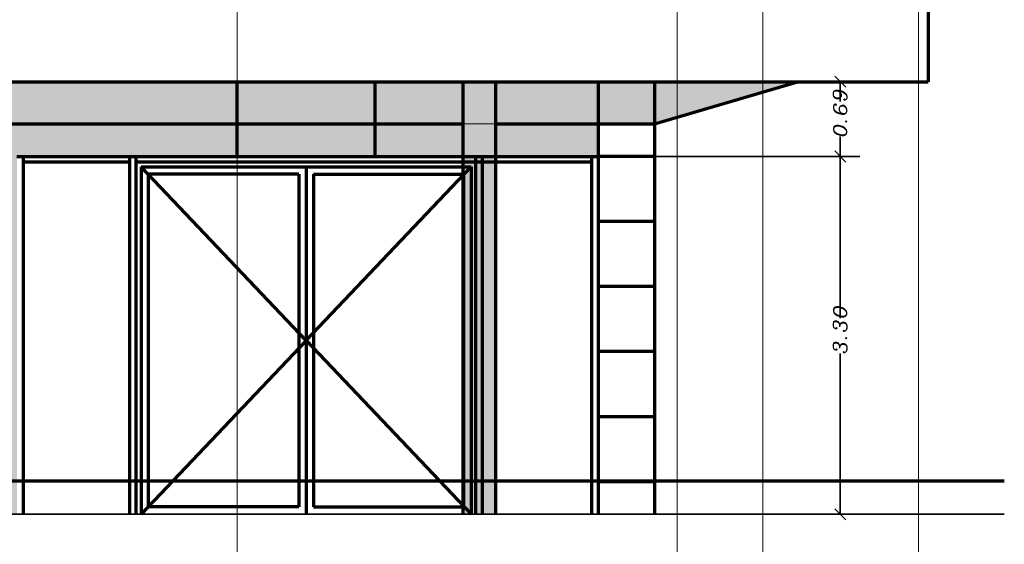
# Model space of a CAD drawing. Header units: millimetres. Extents: x -74 to 79, y 0 to 54.
# Tile 62 of 164: x -15 to -10.46, y 11.51 to 13.93. Entities that reach past the tile are written whole.
import ezdxf

# ---------------------------------------------------------------- set-up
doc = ezdxf.new("R2010")
doc.units = ezdxf.units.MM
for name, color, linetype, lineweight in [('10_Achsen Neubau', 7, 'Continuous', 20), ('WPG_Fassadenverkleidung', 7, 'Continuous', 20), ('WPG_Pfosten-Riegel-Fassade', 7, 'Continuous', 20), ('WPG_Treppen', 7, 'Continuous', 20), ('WPG_Wände Neubau', 7, 'Continuous', 20)]:
    doc.layers.add(name, color=color, linetype=linetype, lineweight=lineweight)
doc.styles.add('Italic', font='Italic', dxfattribs={"width": 1.15})

msp = doc.modelspace()

# ---------------------------------------------------------------- hatches: boundary and pattern name
at = {"layer": 'WPG_Fassadenverkleidung', "lineweight": 35, "true_color": 0x000000}
for points in [[(-20.3618172, 13.6469127), (-11.4087612, 13.6469127), (-12.0696467, 13.4524111), (-20.3618172, 13.4524111)], [(-12.3277385, 13.4524111), (-12.3277386, 13.302411), (-15.0101452, 13.302411), (-15.0101452, 11.6524111), (-16.9163188, 11.6524111), (-16.9163188, 13.4524111)]]:
    msp.add_hatch(color=18, dxfattribs=at).paths.add_polyline_path(points)
at = {"layer": 'WPG_Fassadenverkleidung', "lineweight": 35, "true_color": 0xffffff}
msp.add_hatch(color=7, dxfattribs=at).paths.add_polyline_path([(-12.8027385, 11.6524111), (-12.9527385, 11.6524111), (-12.9527385, 13.6469127), (-12.8027385, 13.6469127)])

# ---------------------------------------------------------------- linework, layer by layer
at = {"color": 2, "linetype": 'Continuous', "lineweight": 35}
for p, q in [((-11.1865816, 13.6212231), (-11.2379607, 13.6726023)), ((-10.8095492, 13.6469127), (-11.3022712, 13.6469127)), ((-11.2122712, 13.6469127), (-11.2122712, 13.5955336)), ((-11.2122712, 13.5955336), (-11.2122712, 13.5560366)), ((-11.2122712, 13.3537902), (-11.2122712, 13.3937241)), ((-11.1865816, 13.2767215), (-11.2379607, 13.3281006)), ((-11.2379607, 13.3281006), (-11.1865816, 13.2767215)), ((-11.2122712, 13.3024111), (-11.2122712, 13.3537902)), ((-12.3252385, 13.3024111), (-11.1222712, 13.3024111)), ((-12.3252385, 13.3024111), (-11.1222712, 13.3024111)), ((-11.2122712, 13.3024111), (-11.2122712, 13.251032)), ((-11.2122712, 13.251032), (-11.2122712, 12.556382)), ((-11.2122712, 11.7037902), (-11.2122712, 12.394507)), ((-11.2379607, 11.6781006), (-11.1865816, 11.6267215)), ((-11.2122712, 11.6524111), (-11.2122712, 11.7037902)), ((-12.0671467, 11.6524111), (-11.1222712, 11.6524111))]:
    msp.add_line(p, q, dxfattribs=at)
at = {"layer": '10_Achsen Neubau', "color": 7, "linetype": 'Continuous', "lineweight": 18}
for p, q in [((-13.9951453, 18.4340686), (-13.9951453, 11.0247882)), ((-11.9651451, 18.4340686), (-11.9651451, 11.0247882)), ((-11.5696467, 18.4340686), (-11.5696467, 11.0247882)), ((-10.8518443, 18.4340686), (-10.8518443, 11.0247882))]:
    msp.add_line(p, q, dxfattribs=at)
at = {"layer": 'WPG_Fassadenverkleidung', "color": 1, "linetype": 'Continuous', "lineweight": 70}
for p, q in [((-10.8070492, 13.9924118), (-10.8070492, 13.6469127)), ((-20.3618172, 13.6469127), (-10.8070574, 13.6469127)), ((-13.9951453, 13.3024111), (-13.9951453, 13.6469127)), ((-13.3577385, 13.3024111), (-13.3577385, 13.6469127)), ((-12.9527385, 13.6469127), (-12.9527385, 11.6524111)), ((-12.8027385, 13.6469127), (-12.8027385, 11.6524111)), ((-12.3277386, 13.302411), (-12.3277385, 13.6469127)), ((-12.0696467, 13.6469127), (-12.0696467, 11.6524111)), ((-12.0696467, 13.4524111), (-11.4087612, 13.6469127)), ((-17.9801454, 13.4524111), (-12.9527385, 13.4524111)), ((-12.8027385, 13.4524111), (-12.0696467, 13.4524111)), ((-12.0696467, 13.3024111), (-12.3277386, 13.302411)), ((-12.0696467, 13.0024111), (-12.3277385, 13.0024111)), ((-12.0696467, 12.7024111), (-12.3277385, 12.7024111)), ((-12.0696467, 12.4024111), (-12.3277385, 12.4024111)), ((-12.0696467, 12.1024111), (-12.3277385, 12.1024111)), ((-12.0696467, 11.8024111), (-12.3277385, 11.8024111))]:
    msp.add_line(p, q, dxfattribs=at)
at = {"layer": 'WPG_Fassadenverkleidung', "color": 9, "linetype": 'Continuous', "lineweight": 0}
for p, q in [((-11.4087612, 13.6469127), (-20.3618172, 13.6469127)), ((-20.3618172, 13.6469127), (-11.4087612, 13.6469127)), ((-12.9527385, 11.6524111), (-12.9527385, 13.6469127)), ((-12.9527385, 13.6469127), (-12.8027385, 13.6469127)), ((-12.8027385, 13.6469127), (-12.8027385, 11.6524111)), ((-12.0696467, 13.4524111), (-11.4087612, 13.6469127)), ((-11.4087612, 13.6469127), (-12.0696467, 13.4524111)), ((-12.0696467, 13.4524111), (-20.3618172, 13.4524111)), ((-16.9163188, 13.4524111), (-12.3277385, 13.4524111)), ((-12.3277385, 13.4524111), (-12.3277386, 13.302411)), ((-12.0696467, 11.6524111), (-12.0696467, 13.4524111)), ((-15.0101452, 13.302411), (-12.3277386, 13.302411)), ((-12.3277386, 13.302411), (-15.0101452, 13.302411)), ((-12.3277386, 13.302411), (-12.3277386, 11.6524111)), ((-12.8027385, 11.6524111), (-12.9527385, 11.6524111)), ((-12.3277386, 11.6524111), (-12.0696467, 11.6524111))]:
    msp.add_line(p, q, dxfattribs=at)
at = {"layer": 'WPG_Pfosten-Riegel-Fassade', "color": 9, "linetype": 'Continuous', "lineweight": 0}
for p, q in [((-10.8070492, 13.9924118), (-10.8070492, 13.6469127)), ((-10.8070492, 13.6469127), (-20.3618172, 13.6469127))]:
    msp.add_line(p, q, dxfattribs=at)
at = {"layer": 'WPG_Pfosten-Riegel-Fassade', "color": 1, "linetype": 'Continuous', "lineweight": 70}
for p, q in [((-14.4376453, 13.2549111), (-12.9152385, 13.2549111)), ((-14.4376453, 13.2549111), (-14.4376453, 11.6524111)), ((-13.6764419, 12.4536611), (-14.4376453, 13.2549111)), ((-13.7101919, 13.2211611), (-14.4038953, 13.2211611)), ((-14.4038953, 11.6861611), (-14.4038953, 13.2211611)), ((-13.7101919, 13.2211611), (-13.7101919, 11.6861611)), ((-13.6764419, 12.4536611), (-12.9152385, 13.2549111)), ((-13.6426919, 13.2211611), (-13.6426919, 11.6861611)), ((-13.6426919, 13.2211611), (-12.9489885, 13.2211611)), ((-12.9489885, 11.6861611), (-12.9489885, 13.2211611)), ((-12.9152385, 13.2549111), (-12.9152385, 11.6524111)), ((-13.6764419, 12.4536611), (-14.4376453, 11.6524111)), ((-13.6764419, 12.4536611), (-12.9152385, 11.6524111)), ((-13.7101919, 11.6861611), (-14.4038953, 11.6861611)), ((-13.6426919, 11.6861611), (-12.9489885, 11.6861611))]:
    msp.add_line(p, q, dxfattribs=at)
at = {"layer": 'WPG_Pfosten-Riegel-Fassade', "color": 2, "linetype": 'Continuous', "lineweight": 35}
msp.add_line((-20.3618172, 11.6524111), (-10.4553895, 11.6524111), dxfattribs=at)
at = {"layer": 'WPG_Treppen', "color": 1, "linetype": 'Continuous', "lineweight": 70}
msp.add_line((-21.5571491, 11.8074111), (-10.4553895, 11.8074111), dxfattribs=at)
at = {"layer": 'WPG_Wände Neubau', "color": 1, "linetype": 'Continuous', "lineweight": 70}
for p, q in [((-15.0101452, 13.302411), (-12.3277386, 13.302411)), ((-14.9801453, 11.6524111), (-14.9801453, 13.3024111)), ((-14.9801453, 13.2774111), (-14.4901453, 13.2774111)), ((-14.4901453, 11.6524111), (-14.4901453, 13.3024111)), ((-14.4601453, 11.6524111), (-14.4601453, 13.3024111)), ((-14.4601453, 13.2774111), (-12.3577385, 13.2774111)), ((-12.8927385, 11.6524111), (-12.8927385, 13.3024111)), ((-12.8627385, 11.6524111), (-12.8627385, 13.3024111)), ((-12.3577385, 11.6524111), (-12.3577385, 13.3024111)), ((-12.3277386, 11.6524111), (-12.3277386, 13.302411)), ((-13.6764419, 13.2549111), (-13.6764419, 11.6524111))]:
    msp.add_line(p, q, dxfattribs=at)

# ---------------------------------------------------------------- texts
at = {"color": 2, "lineweight": 35, "style": 'Italic', "width": 1.15}
for s, p in [('0.69', (-11.1815524, 13.3900991)), ('3.30', (-11.1815524, 12.3908195))]:
    msp.add_text(s, height=0.0625, rotation=90, dxfattribs=at).set_placement(p)

doc.saveas('drawing.dxf')
